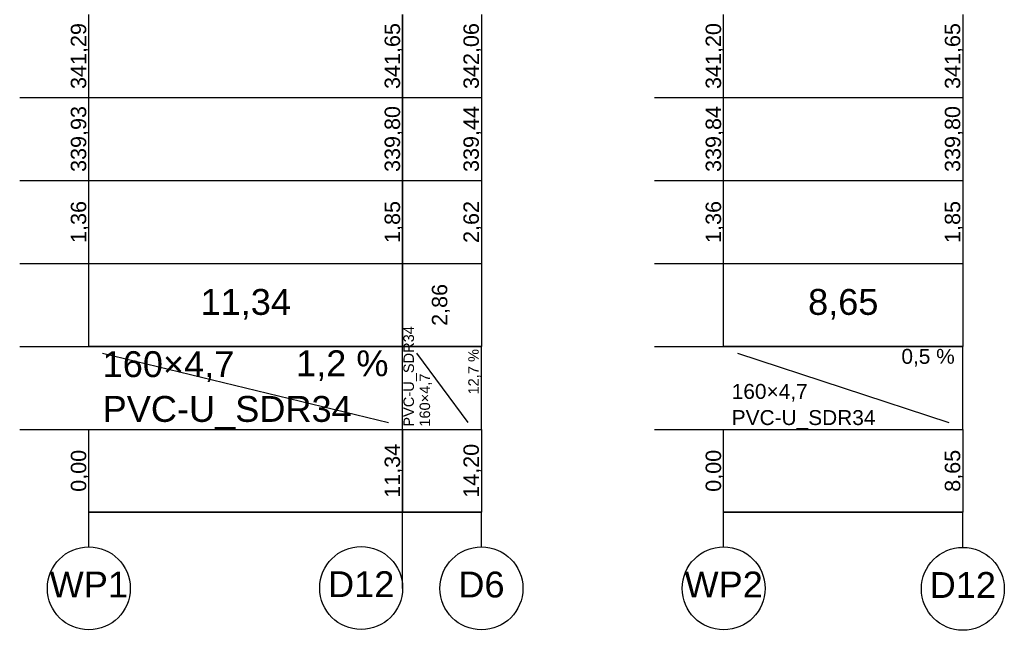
# Model space of a CAD drawing. Extents: x 5552506 to 5553307, y 5642054 to 5642708.
# Tile 59 of 73: x 5553284 to 5553299, y 5642413 to 5642422. Entities that reach past the tile are written whole.
import ezdxf
from ezdxf.lldxf.tags import DXFTag

# ---------------------------------------------------------------- set-up
doc = ezdxf.new("R2010")
doc.units = 0
doc.header["$MEASUREMENT"] = 0
doc.layers.add('IS_Tabelka_profilu', color=211, linetype='SOLID')
doc.layers.add('IS_Tabelka_profilu_-_opisy', color=211, linetype='SOLID')
doc.styles.get("Standard").update_dxf_attribs({"font": 'arial.ttf'})
tags = doc.linetypes.add('SOLID', pattern=[10, 10, 0]).pattern_tags.tags
tags[6:7] = [DXFTag(74, 4), DXFTag(75, 0), DXFTag(340, '0'), DXFTag(46, 0.0), DXFTag(50, 0.0), DXFTag(44, 0.0), DXFTag(45, 0.0)]
tags[4:5] = [DXFTag(74, 4), DXFTag(75, 0), DXFTag(340, '0'), DXFTag(46, 0.0), DXFTag(50, 0.0), DXFTag(44, 0.0), DXFTag(45, 0.0)]

msp = doc.modelspace()

# ---------------------------------------------------------------- linework, layer by layer
at = {"layer": 'IS_Tabelka_profilu', "ltscale": 0.01}
for p, q in [((5553285.45521, 5642417.29093), (5553285.45521, 5642422.09093)), ((5553289.99521, 5642422.09093), (5553289.99521, 5642417.29093)), ((5553289.99521, 5642417.29093), (5553289.99521, 5642422.09093)), ((5553291.13521, 5642422.09093), (5553291.13521, 5642417.29093)), ((5553294.6393, 5642417.29093), (5553294.6393, 5642422.09093)), ((5553298.0993, 5642422.09093), (5553298.0993, 5642417.29093)), ((5553284.45521, 5642420.89093), (5553285.45521, 5642420.89093)), ((5553285.45521, 5642420.89093), (5553289.99521, 5642420.89093)), ((5553289.99521, 5642420.89093), (5553291.13521, 5642420.89093)), ((5553293.6393, 5642420.89093), (5553294.6393, 5642420.89093)), ((5553294.6393, 5642420.89093), (5553298.0993, 5642420.89093)), ((5553284.45521, 5642419.69093), (5553285.45521, 5642419.69093)), ((5553285.45521, 5642419.69093), (5553289.99521, 5642419.69093)), ((5553289.99521, 5642419.69093), (5553291.13521, 5642419.69093)), ((5553293.6393, 5642419.69093), (5553294.6393, 5642419.69093)), ((5553294.6393, 5642419.69093), (5553298.0993, 5642419.69093)), ((5553284.45521, 5642418.49093), (5553285.45521, 5642418.49093)), ((5553285.45521, 5642418.49093), (5553289.99521, 5642418.49093)), ((5553289.99521, 5642418.49093), (5553291.13521, 5642418.49093)), ((5553293.6393, 5642418.49093), (5553294.6393, 5642418.49093)), ((5553294.6393, 5642418.49093), (5553298.0993, 5642418.49093)), ((5553284.45521, 5642417.29093), (5553285.45521, 5642417.29093)), ((5553289.99521, 5642417.29093), (5553285.45521, 5642417.29093)), ((5553285.45521, 5642417.29093), (5553289.99521, 5642417.29093)), ((5553289.99521, 5642416.09093), (5553289.99521, 5642417.29093)), ((5553289.99521, 5642417.29093), (5553289.99521, 5642417.29093)), ((5553291.13521, 5642417.29093), (5553289.99521, 5642417.29093)), ((5553289.99521, 5642417.29093), (5553291.13521, 5642417.29093)), ((5553291.13521, 5642416.09093), (5553291.13521, 5642417.29093)), ((5553291.13521, 5642417.29093), (5553291.13521, 5642417.29093)), ((5553293.6393, 5642417.29093), (5553294.6393, 5642417.29093)), ((5553298.0993, 5642417.29093), (5553294.6393, 5642417.29093)), ((5553294.6393, 5642417.29093), (5553298.0993, 5642417.29093)), ((5553298.0993, 5642416.09093), (5553298.0993, 5642417.29093)), ((5553298.0993, 5642417.29093), (5553298.0993, 5642417.29093)), ((5553284.45521, 5642416.09093), (5553285.45521, 5642416.09093)), ((5553285.45521, 5642414.89093), (5553285.45521, 5642416.09093)), ((5553285.45521, 5642416.09093), (5553289.99521, 5642416.09093)), ((5553285.45521, 5642416.09093), (5553289.99521, 5642416.09093)), ((5553289.99521, 5642416.09093), (5553289.99521, 5642414.89093)), ((5553289.99521, 5642414.89093), (5553289.99521, 5642416.09093)), ((5553289.99521, 5642416.09093), (5553291.13521, 5642416.09093)), ((5553289.99521, 5642416.09093), (5553291.13521, 5642416.09093)), ((5553291.13521, 5642416.09093), (5553291.13521, 5642414.89093)), ((5553293.6393, 5642416.09093), (5553294.6393, 5642416.09093)), ((5553294.6393, 5642414.89093), (5553294.6393, 5642416.09093)), ((5553294.6393, 5642416.09093), (5553298.0993, 5642416.09093)), ((5553294.6393, 5642416.09093), (5553298.0993, 5642416.09093)), ((5553298.0993, 5642416.09093), (5553298.0993, 5642414.89093)), ((5553289.99521, 5642414.89093), (5553285.45521, 5642414.89093)), ((5553285.45521, 5642414.89093), (5553289.99521, 5642414.89093)), ((5553289.99521, 5642414.89093), (5553289.99521, 5642414.89093)), ((5553291.13521, 5642414.89093), (5553289.99521, 5642414.89093)), ((5553289.99521, 5642414.89093), (5553291.13521, 5642414.89093)), ((5553291.13521, 5642414.89093), (5553291.13521, 5642414.89093)), ((5553298.0993, 5642414.89093), (5553294.6393, 5642414.89093)), ((5553294.6393, 5642414.89093), (5553298.0993, 5642414.89093)), ((5553298.0993, 5642414.89093), (5553298.0993, 5642414.89093))]:
    msp.add_line(p, q, dxfattribs=at)
at = {"layer": 'IS_Tabelka_profilu_-_opisy', "ltscale": 0.01}
for p, q in [((5553285.65521, 5642417.19093), (5553289.7906, 5642416.19093)), ((5553290.19521, 5642417.19093), (5553290.94069, 5642416.19093)), ((5553294.8393, 5642417.19093), (5553297.89896, 5642416.19093)), ((5553285.45521, 5642414.39093), (5553285.45521, 5642414.89093)), ((5553289.99521, 5642413.79093), (5553289.99521, 5642414.89093)), ((5553291.13521, 5642414.39093), (5553291.13521, 5642414.89093)), ((5553294.6393, 5642414.39093), (5553294.6393, 5642414.89093)), ((5553298.0993, 5642414.38394), (5553298.0993, 5642414.89093))]:
    msp.add_line(p, q, dxfattribs=at)
for centre in [(5553285.45521, 5642413.79093), (5553289.39522, 5642413.79569), (5553291.13521, 5642413.79093), (5553294.6393, 5642413.79093), (5553298.0993, 5642413.78394)]:
    msp.add_ellipse(centre, major_axis=(0.6, 0), ratio=1, dxfattribs=at)

# ---------------------------------------------------------------- texts
at = {"layer": 'IS_Tabelka_profilu_-_opisy', "ltscale": 0.01, "rotation": 90}
for s, insert, char_height, attachment_point in [('\\fArial|b0|i0;341,29', (5553285.45927, 5642421.49093), 0.2232, 8), ('\\fArial|b0|i0;341,65', (5553289.99927, 5642421.49093), 0.2232, 8), ('\\fArial|b0|i0;342,06', (5553291.13927, 5642421.49093), 0.2232, 8), ('\\fArial|b0|i0;341,20', (5553294.64336, 5642421.49093), 0.2232, 8), ('\\fArial|b0|i0;341,65', (5553298.10336, 5642421.49093), 0.2232, 8), ('\\fArial|b0|i0;339,93', (5553285.45927, 5642420.29093), 0.2232, 8), ('\\fArial|b0|i0;339,80', (5553289.99927, 5642420.29093), 0.2232, 8), ('\\fArial|b0|i0;339,44', (5553291.13927, 5642420.29093), 0.2232, 8), ('\\fArial|b0|i0;339,84', (5553294.64336, 5642420.29093), 0.2232, 8), ('\\fArial|b0|i0;339,80', (5553298.10336, 5642420.29093), 0.2232, 8), ('\\fArial|b0|i0;1,36', (5553285.45927, 5642419.09093), 0.2232, 8), ('\\fArial|b0|i0;1,85', (5553289.99927, 5642419.09093), 0.2232, 8), ('\\fArial|b0|i0;2,62', (5553291.13927, 5642419.09093), 0.2232, 8), ('\\fArial|b0|i0;1,36', (5553294.64336, 5642419.09093), 0.2232, 8), ('\\fArial|b0|i0;1,85', (5553298.10336, 5642419.09093), 0.2232, 8), ('\\fArial|b0|i0;2,86', (5553290.68261, 5642417.89093), 0.2232, 8), ('\\fArial|b0|i0;PVC-U_SDR34', (5553290.00722, 5642416.12926), 0.1512, 1), ('\\fArial|b0|i0;12,7 %', (5553291.12386, 5642417.2526), 0.1512, 9), ('\\fArial|b0|i0;160×4,7', (5553290.24056, 5642416.12926), 0.1512, 1), ('\\fArial|b0|i0;0,00', (5553285.45927, 5642415.49093), 0.2232, 8), ('\\fArial|b0|i0;11,34', (5553289.99927, 5642415.49093), 0.2232, 8), ('\\fArial|b0|i0;14,20', (5553291.13927, 5642415.49093), 0.2232, 8), ('\\fArial|b0|i0;0,00', (5553294.64336, 5642415.49093), 0.2232, 8), ('\\fArial|b0|i0;8,65', (5553298.10336, 5642415.49093), 0.2232, 8)]:
    msp.add_mtext(s, dxfattribs=dict(at, insert=insert, char_height=char_height, attachment_point=attachment_point))
at = {"layer": 'IS_Tabelka_profilu_-_opisy', "ltscale": 0.01}
for s, insert, char_height, attachment_point in [('\\fArial|b0|i0;11,34', (5553287.72521, 5642417.67733), 0.3744, 8), ('\\fArial|b0|i0;8,65', (5553296.3693, 5642417.67733), 0.3744, 8), ('\\fArial|b0|i0;1,2 %', (5553289.7906, 5642417.23333), 0.3744, 3), ('\\fArial|b0|i0;0,5 %', (5553297.98229, 5642417.25493), 0.216, 3), ('\\fArial|b0|i0;160×4,7', (5553285.65521, 5642416.77733), 0.3744, 7), ('\\fArial|b0|i0;160×4,7', (5553294.75596, 5642416.49133), 0.216, 7), ('\\fArial|b0|i0;PVC-U_SDR34', (5553285.65521, 5642416.09093), 0.3744, 7), ('\\fArial|b0|i0;PVC-U_SDR34', (5553294.75596, 5642416.09093), 0.216, 7), ('\\fArial|b0|i0;WP1', (5553285.45521, 5642414.03333), 0.3744, 2), ('\\fArial|b0|i0;D12', (5553289.39522, 5642414.03809), 0.3744, 2), ('\\fArial|b0|i0;D6', (5553291.13521, 5642414.03333), 0.3744, 2), ('\\fArial|b0|i0;WP2', (5553294.6393, 5642414.03333), 0.3744, 2), ('\\fArial|b0|i0;D12', (5553298.0993, 5642414.02634), 0.3744, 2)]:
    msp.add_mtext(s, dxfattribs=dict(at, insert=insert, char_height=char_height, attachment_point=attachment_point))

doc.saveas('drawing.dxf')
